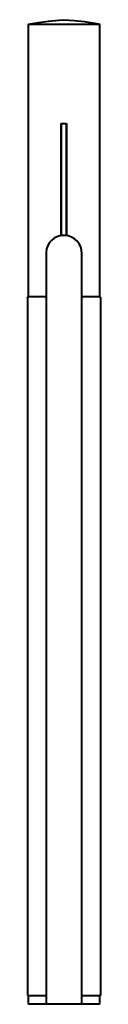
# Model space of a CAD drawing. Header units: millimetres. Extents: x -41 to 41, y 0 to 1100.
import ezdxf

# ---------------------------------------------------------------- set-up
doc = ezdxf.new("R2010")
doc.units = ezdxf.units.MM
doc.layers.add('G-PLANOTM', color=6, linetype='Continuous', lineweight=40)

# ---------------------------------------------------------------- blocks, each defined once
blk = doc.blocks.new('族几何图形组合_5378-Right')
at = {"layer": 'G-PLANOTM'}
for p, q in [((-40, 1095), (-40, 984)), ((-40, 1095), (-38.6, 1095)), ((-38.6, 1095), (-28.3, 1095)), ((-28.3, 1095), (-20, 1095)), ((-20, 1095), (-10.4, 1095)), ((-10.4, 1095), (0, 1095)), ((0, 1095), (10.4, 1095)), ((10.4, 1095), (20, 1095)), ((20, 1095), (28.3, 1095)), ((28.3, 1095), (38.6, 1095)), ((38.6, 1095), (40, 1095)), ((40, 984), (40, 1095)), ((-40, 984), (-39.9, 984)), ((-39.9, 984), (-39.9, 790.2)), ((-3, 859.6), (-3, 984)), ((-3, 984), (0, 984)), ((0, 984), (3, 984)), ((3, 984), (3, 859.6)), ((39.9, 790.2), (39.9, 984)), ((39.9, 984), (40, 984)), ((-38.1, 790.2), (-39.9, 790.2)), ((-34.1, 790.2), (-38.1, 790.2)), ((-28.3, 790.2), (-34.1, 790.2)), ((-20.1, 790.2), (-28.3, 790.2)), ((20.9, 790.2), (20.1, 790.2)), ((28.3, 790.2), (20.9, 790.2)), ((38.1, 790.2), (28.3, 790.2)), ((39.9, 790.2), (38.1, 790.2))]:
    blk.add_line(p, q, dxfattribs=at)
blk = doc.blocks.new('族几何图形组合_8333-Right')
at = {"layer": 'G-PLANOTM'}
for p, q in [((-40, 984), (-40, 790.2)), ((40, 790.2), (40, 984)), ((40, 984), (40, 984))]:
    blk.add_line(p, q, dxfattribs=at)
blk = doc.blocks.new('族几何图形组合_8637-Right')
at = {"layer": 'G-PLANOTM'}
for p, q in [((-20, 722), (-20, 0)), ((20, 0), (20, 722)), ((-19.3, 0), (-20, 0)), ((-14.1, 0), (-19.3, 0)), ((-10, 0), (-14.1, 0)), ((-5.2, 0), (-10, 0)), ((5.2, 0), (-5.2, 0)), ((10, 0), (5.2, 0)), ((14.1, 0), (10, 0)), ((19.3, 0), (14.1, 0)), ((20, 0), (19.3, 0))]:
    blk.add_line(p, q, dxfattribs=at)
for points in [[(-20, 840), (-20, 839.9), (-20, 839.6), (-20, 839.2), (-20, 838.5), (-20, 837.6), (-20, 836.6), (-20, 835.4), (-20, 834), (-20, 832.4), (-20, 830.7), (-20, 828.8), (-20, 826.7), (-20, 824.4), (-20, 822), (-20, 819.4), (-20, 816.6), (-20, 813.7), (-20, 810.7), (-20, 807.5), (-20, 804.2), (-20, 800.8), (-20, 797.2), (-20, 793.5), (-20, 789.7), (-20, 785.7), (-20, 781.7), (-20, 777.6), (-20, 773.4), (-20, 769.1), (-20, 764.7), (-20, 760.3), (-20, 755.8), (-20, 751.3), (-20, 746.7), (-20, 742), (-20, 737.4), (-20, 732.7), (-20, 728), (-20, 723.2), (-20, 722)], [(20, 722), (20, 726.7), (20, 731.4), (20, 736.1), (20, 740.8), (20, 745.4), (20, 750), (20, 754.6), (20, 759.1), (20, 763.6), (20, 767.9), (20, 772.2), (20, 776.5), (20, 780.6), (20, 784.7), (20, 788.6), (20, 792.5), (20, 796.2), (20, 799.8), (20, 803.3), (20, 806.6), (20, 809.9), (20, 812.9), (20, 815.9), (20, 818.7), (20, 821.3), (20, 823.8), (20, 826.1), (20, 828.2), (20, 830.2), (20, 832), (20, 833.6), (20, 835), (20, 836.3), (20, 837.4), (20, 838.3), (20, 839), (20, 839.5), (20, 839.8), (20, 840), (20, 840)]]:
    blk.add_lwpolyline(points, dxfattribs=at)
blk = doc.blocks.new('族几何图形组合_11027-Right')
at = {"layer": 'G-PLANOTM'}
for p, q in [((-3, 984), (-3, 859.6)), ((-1.5, 984), (1.5, 984)), ((3, 859.6), (3, 984))]:
    blk.add_line(p, q, dxfattribs=at)
blk = doc.blocks.new('族几何图形组合_12148-Right')
at = {"layer": 'G-PLANOTM'}
for p, q in [((-40.9, 789.3), (-40.9, 789.4)), ((-40.9, 789.3), (-40.9, 10)), ((-40, 790.2), (-39.9, 790.2)), ((39.9, 790.2), (40, 790.2)), ((41, 10), (41, 789.3)), ((-40.8, 10), (-40.9, 10)), ((-39.7, 10), (-40.8, 10)), ((40.9, 10), (39.7, 10)), ((41, 10), (40.9, 10))]:
    blk.add_line(p, q, dxfattribs=at)
for points in [[(-40.9, 789.4), (-40.7, 789.5)], [(-40.7, 789.5), (-40.4, 789.8), (-40, 790.2)], [(40, 790.2), (40.5, 789.8), (40.8, 789.5), (40.9, 789.3), (41, 789.3)]]:
    blk.add_lwpolyline(points, dxfattribs=at)

msp = doc.modelspace()

# ---------------------------------------------------------------- linework, layer by layer
at = {"layer": 'G-PLANOTM'}
for p, q in [((-40, 10), (-40, 0)), ((-38.6, 0), (-40, 0)), ((-39.9, 10), (-38.6, 10)), ((-38.6, 10), (-28.3, 10)), ((-28.3, 0), (-38.6, 0)), ((-28.3, 10), (-20, 10)), ((-20, 0), (-28.3, 0)), ((20, 10), (28.3, 10)), ((28.3, 0), (20, 0)), ((28.3, 10), (38.6, 10)), ((38.6, 0), (28.3, 0)), ((38.6, 10), (39.9, 10)), ((40, 0), (38.6, 0)), ((40, 0), (40, 10))]:
    msp.add_line(p, q, dxfattribs=at)
for points in [[(-40, 1095), (-28.6, 1097), (-17.2, 1098.5), (-5.6, 1099.6), (0, 1100)], [(0, 1100), (11.5, 1099.1), (23, 1097.8), (34.4, 1096), (40, 1095)]]:
    msp.add_lwpolyline(points, dxfattribs=at)
msp.add_arc((0, 839.1), 20, 357.7597, 177.3236, dxfattribs=at)

# ---------------------------------------------------------------- block references
for name in ['族几何图形组合_5378-Right', '族几何图形组合_8333-Right', '族几何图形组合_11027-Right', '族几何图形组合_8637-Right', '族几何图形组合_12148-Right']:
    msp.add_blockref(name, (0, 0), dxfattribs=at)

doc.saveas('drawing.dxf')
